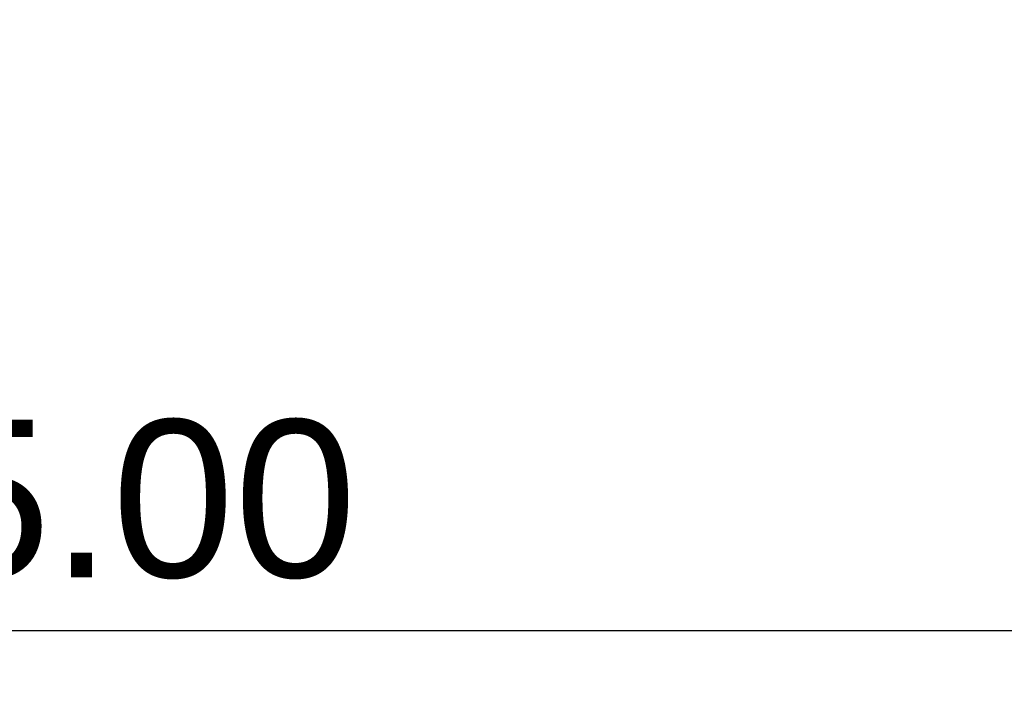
# Model space of a CAD drawing. Header units: millimetres. Extents: x -312 to 313, y -340 to 267.
# Tile 40 of 73: x 0 to 156, y -340 to -233. Entities that reach past the tile are written whole.
import ezdxf

# ---------------------------------------------------------------- set-up
doc = ezdxf.new("R2010")
doc.units = ezdxf.units.MM
doc.layers.add('Default', color=7, linetype='Continuous', true_color=0x000000)
doc.styles.add('Default', font='arial.ttf')
doc.dimstyles.new('Default', dxfattribs={"dimscale": 10, "dimtxt": 2.5, "dimasz": 3, "dimexe": 1, "dimexo": 0.5, "dimgap": 0.8, "dimtad": 1, "dimtoh": 1, "dimzin": 1, "dimdsep": 46, "dimtxsty": 'Default', "dimcen": 2.5, "dimadec": 1, "dimazin": 1, "dimtfac": 1, "dimtdec": 4, "dimtix": 1, "dimtofl": 0, "dimtmove": 1, "dimatfit": 3, "dimfxl": 1, "dimtolj": 1, "dimtzin": 1, "dimarcsym": 0})

# ---------------------------------------------------------------- blocks, each defined once
blk = doc.blocks.new('*D1')
at = {"layer": 'Default', "color": 0, "lineweight": -2}
for p, q in [((-312.5, -238.45), (-312.5, -340.45)), ((312.5, -238.45), (312.5, -340.45)), ((-282.5, -330.45), (282.5, -330.45))]:
    blk.add_line(p, q, dxfattribs=at)
at = {"layer": 'Default', "color": 0}
for points in [[(-282.5, -325.45), (-282.5, -335.45), (-312.5, -330.45)], [(282.5, -335.45), (282.5, -325.45), (312.5, -330.45)]]:
    blk.add_solid(points, dxfattribs=at)
at = {"layer": 'Defpoints', "color": 0}
for p in [(-312.5, -233.45), (312.5, -233.45), (312.5, -330.45)]:
    blk.add_point(p, dxfattribs=at)
at = {"layer": 'Default', "color": 0, "insert": (0, -309.69), "char_height": 25, "attachment_point": 5, "style": 'Default'}
blk.add_mtext('\\A1;625.00', dxfattribs=at)

msp = doc.modelspace()

# ---------------------------------------------------------------- dimensions: what is measured, and where the dimension line sits
at = {"layer": 'Default'}
dim = msp.add_linear_dim(base=(312.5, -330.454, -0.122), p1=(-312.5, -233.454, -0.122), p2=(312.5, -233.454, -0.122), dimstyle='Default', override={"dimscale": 10, "dimtxt": 2.5, "dimasz": 3, "dimexe": 1, "dimexo": 0.5, "dimgap": 0.8, "dimtad": 1, "dimtih": 0, "dimtoh": 0, "dimdec": 2, "dimlfac": 1, "dimzin": 1, "dimtxsty": 'Default', "dimsah": 0, "dimcen": 2.5, "dimadec": 1, "dimazin": 1, "dimtix": 0, "dimtmove": 0, "dimtzin": 1}, dxfattribs=at)
dim.commit()
dim.dimension.update_dxf_attribs({"geometry": '*D1', "text_midpoint": (0, -309.691, -0.122)})

doc.saveas('drawing.dxf')
